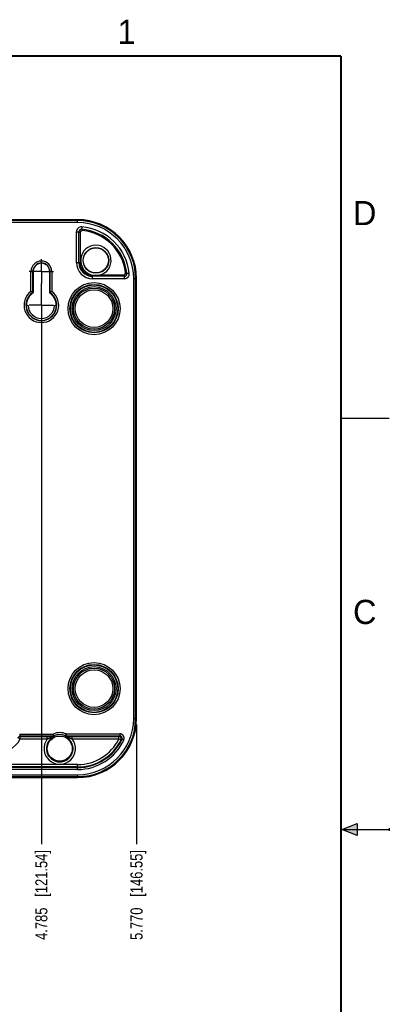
# Model space of a CAD drawing. Header units: inches. Extents: x 0 to 22, y 0 to 17.
# Tile 12 of 12: x 18.2 to 22, y 6.7 to 16.9. Entities that reach past the tile are written whole.
import ezdxf

# ---------------------------------------------------------------- set-up
doc = ezdxf.new("R2010")
doc.units = ezdxf.units.IN
doc.header["$LTSCALE"] = 1.21
doc.header["$MEASUREMENT"] = 0
doc.linetypes.add('CENTER', pattern=[0.6, 0.375, -0.075, 0.075, -0.075])
doc.layers.get('0').update_dxf_attribs({"linetype": 'CONTINUOUS'})
doc.layers.add('02___PRT_ALL_AXES', color=7, linetype='CONTINUOUS')
doc.layers.add('DIMENSIONS', color=7, linetype='CONTINUOUS')
doc.styles.get("Standard").update_dxf_attribs({"font": 'txt', "width": 0.8})
doc.styles.add('TEXTSTYLE_2', font='txt')
doc.dimstyles.new('DIMSTYLE_2', dxfattribs={"dimtxt": 0.125, "dimasz": 0.18, "dimexe": 0.18, "dimexo": 0.0625, "dimgap": 0.09, "dimtad": 0, "dimtih": 1, "dimtoh": 1, "dimdec": 3, "dimzin": 4, "dimdsep": 46, "dimtxsty": 'STANDARD', "dimblk": '_FILLED', "dimblk1": '_FILLED', "dimblk2": '_FILLED', "dimcen": 0.09, "dimadec": 0, "dimazin": 0, "dimtp": 0.01, "dimtm": 0.01, "dimtfac": 1, "dimtdec": 3, "dimtofl": 0, "dimtmove": 0, "dimatfit": 3, "dimldrblk": '_FILLED', "dimfxl": 1, "dimtolj": 1, "dimtzin": 4, "dimarcsym": 0})

# ---------------------------------------------------------------- blocks, each defined once
blk = doc.blocks.new('*D4')
at = {"layer": 'DIMENSIONS', "color": 2, "linetype": 'CONTINUOUS'}
blk.add_line((19.385, 9.584), (19.385, 8.349), dxfattribs=at)
at = {"layer": 'DIMENSIONS', "color": 2, "linetype": 'CONTINUOUS', "insert": (19.322, 8.287), "char_height": 0.125, "width": 1.425, "attachment_point": 3, "rotation": 90, "line_spacing_factor": 0.9}
blk.add_mtext('5.770{\\Ftxt.shx;\\W1.000000;\\H0.125000; }[146.55]', dxfattribs=at)
blk = doc.blocks.new('_FILLED')
at = {"color": 0, "linetype": 'BYBLOCK'}
blk.add_solid([(0, 0), (-1, 0.174), (-1, -0.174)], dxfattribs=at)
blk = doc.blocks.new('*D33')
at = {"layer": 'DIMENSIONS', "color": 2, "linetype": 'CONTINUOUS'}
blk.add_line((18.4, 13.803), (18.4, 8.349), dxfattribs=at)
at = {"layer": 'DIMENSIONS', "color": 2, "linetype": 'CONTINUOUS', "insert": (18.337, 8.287), "char_height": 0.125, "width": 1.425, "attachment_point": 3, "rotation": 90, "line_spacing_factor": 0.9}
blk.add_mtext('4.785{\\Ftxt.shx;\\W1.000000;\\H0.125000; }[121.54]', dxfattribs=at)

msp = doc.modelspace()

# ---------------------------------------------------------------- hatches: boundary and pattern name
at = {"linetype": 'CONTINUOUS'}
msp.add_hatch(color=2, dxfattribs=at).paths.add_polyline_path([(21.6663, 8.5625), (21.6663, 8.4375), (21.51, 8.5)])

# ---------------------------------------------------------------- linework, layer by layer
at = {"color": 7, "linetype": 'CONTINUOUS'}
for p, q in [((18.775, 14.7967), (14.225, 14.7967)), ((18.775, 14.7769), (14.225, 14.7769)), ((18.775, 14.8064), (17.529, 14.8064)), ((18.775, 14.7769), (18.775, 14.8064)), ((18.7632, 14.3626), (18.7632, 14.6819)), ((18.7632, 14.6819), (18.7882, 14.6819)), ((18.7882, 14.3626), (18.7882, 14.6819)), ((18.8, 14.6689), (18.8, 14.3626)), ((18.8171, 14.7317), (18.8152, 14.7068)), ((18.7632, 14.3626), (18.8, 14.3626)), ((18.2926, 14.0647), (18.2926, 14.2716)), ((18.2926, 14.2716), (18.314, 14.2716)), ((18.3126, 14.0543), (18.3126, 14.2716)), ((18.314, 14.2716), (18.314, 14.0535)), ((18.3163, 14.0517), (18.3163, 14.2912)), ((18.3167, 14.0515), (18.3167, 14.2838)), ((18.4833, 14.2838), (18.4833, 14.0515)), ((18.4837, 14.2913), (18.4837, 14.0517)), ((18.486, 14.0535), (18.486, 14.2716)), ((18.5074, 14.2716), (18.486, 14.2716)), ((18.4874, 14.2716), (18.4874, 14.0543)), ((18.5074, 14.2716), (18.5074, 14.0647)), ((18.93, 14.1958), (18.93, 14.2326)), ((18.93, 14.2326), (18.9638, 14.2326)), ((19.2593, 14.2208), (18.93, 14.2208)), ((19.2593, 14.1958), (18.93, 14.1958)), ((18.9638, 14.2326), (19.002, 14.2326)), ((19.2461, 14.2326), (19.002, 14.2326)), ((19.2593, 14.1958), (19.2593, 14.2208)), ((19.309, 14.2508), (19.2842, 14.2483)), ((19.3553, 14.1966), (19.3849, 14.1966)), ((19.3553, 9.6466), (19.3553, 14.1966)), ((19.3752, 9.6466), (19.3752, 14.1966)), ((19.3849, 9.6466), (19.3849, 14.1966)), ((18.3163, 14.0517), (18.3163, 14.0517)), ((18.3163, 14.0517), (18.3167, 14.0515)), ((18.4837, 14.0517), (18.4833, 14.0515)), ((18.4837, 14.0517), (18.4837, 14.0517)), ((18.244, 13.9201), (18.2459, 13.9199)), ((18.2459, 13.9199), (18.264, 13.9197)), ((18.536, 13.9197), (18.5541, 13.9199)), ((18.5541, 13.9199), (18.556, 13.9201)), ((19.3553, 9.6466), (19.3849, 9.6466)), ((18.1755, 9.4873), (18.5234, 9.4873)), ((18.1755, 9.4873), (18.1755, 9.4673)), ((18.5306, 9.4686), (18.5234, 9.4873)), ((18.5244, 9.4673), (18.5234, 9.4873)), ((18.6565, 9.4874), (18.6555, 9.4674)), ((18.6565, 9.4874), (19.2118, 9.4888)), ((19.2118, 9.4888), (19.2118, 9.4689)), ((18.1796, 9.4361), (18.1569, 9.4466)), ((18.1755, 9.4673), (18.5244, 9.4673)), ((18.1796, 9.4611), (18.4613, 9.4611)), ((18.1796, 9.4361), (18.1796, 9.4611)), ((18.1796, 9.4361), (18.4613, 9.4361)), ((18.4613, 9.4361), (18.4613, 9.4611)), ((18.5234, 9.4571), (18.5322, 9.462)), ((18.6477, 9.462), (18.6566, 9.4571)), ((18.6555, 9.4674), (19.2118, 9.4689)), ((18.7185, 9.4613), (19.202, 9.4626)), ((18.7186, 9.4363), (18.7185, 9.4613)), ((18.7186, 9.4363), (19.2021, 9.4376)), ((19.2021, 9.4376), (19.202, 9.4626)), ((19.2021, 9.4376), (19.2245, 9.4266)), ((19.2527, 9.4249), (19.2346, 9.4333)), ((18.775, 9.1711), (14.225, 9.1711)), ((18.775, 9.1199), (18.775, 9.1711)), ((18.775, 9.1461), (14.225, 9.1461)), ((18.775, 9.1399), (14.225, 9.1399)), ((18.775, 9.1199), (14.225, 9.1199)), ((14.225, 9.0662), (18.775, 9.0662)), ((18.775, 9.0662), (18.775, 9.0367)), ((14.225, 9.0464), (18.775, 9.0464)), ((17.9195, 9.0367), (18.775, 9.0367))]:
    msp.add_line(p, q, dxfattribs=at)
at = {"color": 2, "linetype": 'CONTINUOUS'}
for p, q in [((22, 12.75), (21.5, 12.75)), ((21.51, 8.5), (21.6663, 8.5625)), ((21.6663, 8.5625), (21.6663, 8.4375)), ((21.51, 8.5), (22, 8.5)), ((21.6663, 8.4375), (21.51, 8.5)), ((22, 8.515), (22, 8.485))]:
    msp.add_line(p, q, dxfattribs=at)
at = {"color": 7, "linetype": 'CONTINUOUS', "const_width": 0.02}
for points in [[(21.5, 16.5), (0.5, 16.5)], [(21.5, 0.5), (21.5, 16.5)]]:
    msp.add_lwpolyline(points, dxfattribs=at)
at = {"color": 7, "linetype": 'CONTINUOUS'}
for centre, radius in [((18.964, 14.3854), 0.1325), ((18.964, 14.3854), 0.13), ((18.945, 13.8866), 0.2695), ((18.945, 13.8866), 0.25), ((18.945, 13.8866), 0.2454), ((18.945, 13.8866), 0.2277), ((18.945, 13.8866), 0.2123), ((18.945, 13.8866), 0.1946), ((18.945, 9.9566), 0.2695), ((18.945, 9.9566), 0.25), ((18.945, 9.9566), 0.2454), ((18.945, 9.9566), 0.2277), ((18.945, 9.9566), 0.2123), ((18.945, 9.9566), 0.1946), ((18.59, 9.3366), 0.13)]:
    msp.add_circle(centre, radius, dxfattribs=at)
for centre, radius, start, end in [((18.775, 14.1966), 0.6099, 0, 90), ((18.775, 14.1966), 0.6002, 0, 90), ((18.775, 14.1966), 0.5803, 0, 90), ((18.8132, 14.6819), 0.05, 85.49395, 180.00354), ((18.8132, 14.6819), 0.025, 85.45051, 180.03651), ((17.8534, 13.8173), 1.2733, 41.97611, 42.76335), ((18.825, 14.6689), 0.025, 83.95363, 180.00456), ((17.7115, 13.6361), 1.5377, 43.46149, 44.13194), ((18.775, 14.1966), 0.5118, 5.80133, 85.49773), ((18.775, 14.1966), 0.5368, 5.80152, 85.49846), ((18.775, 14.1966), 0.5, 7.37784, 83.95818), ((18.964, 14.3854), 0.1575, 283.96612, 255.92282), ((18.4, 14.2716), 0.1074, 0, 180), ((18.4, 14.2716), 0.0874, 0, 180), ((18.93, 14.3626), 0.1668, 180, 270), ((18.93, 14.3626), 0.1418, 180, 270), ((18.93, 14.3626), 0.13, 180, 268.08158), ((18.4, 14.2716), 0.086, 161.25764, 180), ((18.4, 14.2716), 0.0842, 8.36805, 171.63195), ((18.4876, 14.2713), 0.1713, 170.61616, 175.80068), ((18.3124, 14.2713), 0.1713, 4.19932, 9.38384), ((18.4, 14.2716), 0.086, 0, 18.74236), ((19.2461, 14.2576), 0.025, 269.99516, 7.38268), ((18.3581, 13.2736), 1.3445, 46.46306, 47.2404), ((18.93, 14.362), 0.1295, 268.08887, 270.00793), ((18.433, 13.3071), 1.2319, 47.87423, 48.69832), ((19.2593, 14.2458), 0.05, 269.99443, 5.80681), ((19.2593, 14.2458), 0.025, 269.95804, 5.8319), ((18.4, 13.9216), 0.1789, 126.89879, 53.10121), ((18.4, 13.9216), 0.1589, 123.37568, 56.62432), ((18.4, 13.9216), 0.1575, 123.1013, 172.83296), ((17.9686, 13.4154), 0.7256, 61.70538, 63.48403), ((17.9965, 13.4675), 0.6665, 61.55088, 61.68791), ((18.8035, 13.4675), 0.6665, 118.31209, 118.44912), ((18.4, 13.9216), 0.1575, 7.16704, 56.8987), ((18.8314, 13.4154), 0.7256, 116.51597, 118.29462), ((18.4, 13.9216), 0.1547, 122.75959, 180.59583), ((18.4, 13.9216), 0.1543, 122.6743, 180.60359), ((18.4, 13.9216), 0.1543, 359.39641, 57.3257), ((18.4, 13.9216), 0.1547, 359.4042, 57.24041), ((18.5545, 14.2336), 0.4413, 225.06222, 225.27342), ((18.4, 13.9216), 0.156, 180.54703, 359.45297), ((18.4, 13.9216), 0.136, 180.77191, 359.22809), ((18.2449, 14.2342), 0.4421, 314.72678, 314.93758), ((17.985, 9.5266), 0.2146, 163.02908, 335.05483), ((18.775, 9.6466), 0.6099, 270, 360), ((18.775, 9.6466), 0.6002, 270, 360), ((18.775, 9.6466), 0.5803, 270, 360), ((18.59, 9.3366), 0.1648, 66.2088, 113.85549), ((18.59, 9.3366), 0.1448, 65.83145, 114.23137), ((16.9105, 10.149), 1.8671, 338.63159, 339.24603), ((19.2119, 9.4439), 0.045, 335.09755, 90.16705), ((18.1796, 9.4361), 0.025, 90.01215, 155.04268), ((17.5237, 9.0428), 0.7779, 32.52444, 33.0686), ((18.59, 9.3366), 0.1627, 142.30045, 37.80725), ((18.59, 9.3366), 0.1377, 118.94162, 61.10267), ((18.5244, 9.4823), 0.015, 270.00392, 294.22745), ((19.9422, 9.7716), 1.4501, 192.11292, 192.38356), ((18.5259, 9.4756), 0.015, 270.00444, 294.76012), ((19.636, 9.7283), 1.1355, 193.22004, 193.56422), ((17.524, 9.7309), 1.1555, 346.54377, 346.88199), ((18.654, 9.4757), 0.015, 245.30225, 270.14932), ((18.6554, 9.4824), 0.015, 245.8354, 270.15049), ((17.2695, 9.762), 1.417, 347.72036, 347.99732), ((18.775, 9.6466), 0.4754, 270, 333.92852), ((18.775, 9.6466), 0.5066, 270, 335.11007), ((18.775, 9.6466), 0.5004, 270, 333.92852), ((18.775, 9.6466), 0.5266, 270, 335.11007), ((18.6011, 10.4227), 1.1326, 302.04292, 302.63273), ((19.202, 9.4376), 0.025, 333.96958, 90.11337), ((19.2119, 9.4439), 0.025, 335.0562, 90.20831), ((18.5754, 10.4132), 1.181, 303.34454, 303.93153)]:
    msp.add_arc(centre, radius, start, end, dxfattribs=at)
for points, knots in [([(18.2428, 13.9212), (18.2428, 13.9212), (18.2428, 13.9212), (18.2428, 13.9212), (18.2428, 13.9213), (18.2428, 13.9213), (18.2428, 13.9214), (18.2428, 13.9214), (18.2428, 13.9215), (18.2428, 13.9216), (18.2427, 13.9217), (18.2427, 13.9219), (18.2427, 13.9222), (18.2427, 13.9225), (18.2427, 13.9229), (18.2427, 13.9233), (18.2427, 13.9237), (18.2427, 13.9242), (18.2427, 13.9249), (18.2427, 13.9259), (18.2427, 13.9273), (18.2427, 13.9287), (18.2428, 13.9303), (18.2428, 13.9319), (18.243, 13.9337), (18.2431, 13.9355), (18.2433, 13.938), (18.2435, 13.9399), (18.2437, 13.9412)], [0, 0, 0, 0, 0.0003554, 0.0008371, 0.0022106, 0.0041515, 0.0066681, 0.009763, 0.0134362, 0.0176869, 0.0225137, 0.033885, 0.0475262, 0.0634065, 0.0814899, 0.1017341, 0.1240926, 0.1485129, 0.1749384, 0.2335529, 0.299388, 0.3718257, 0.4501828, 0.533717, 0.6216346, 0.7130992, 0.8072431, 1, 1, 1, 1]), ([(18.5563, 13.9412), (18.5565, 13.9399), (18.5567, 13.938), (18.5569, 13.9355), (18.557, 13.9337), (18.5572, 13.9319), (18.5572, 13.9303), (18.5573, 13.9287), (18.5573, 13.9273), (18.5573, 13.9259), (18.5573, 13.9249), (18.5573, 13.9242), (18.5573, 13.9237), (18.5573, 13.9233), (18.5573, 13.9229), (18.5573, 13.9225), (18.5573, 13.9222), (18.5573, 13.9219), (18.5573, 13.9217), (18.5572, 13.9216), (18.5572, 13.9215), (18.5572, 13.9214), (18.5572, 13.9214), (18.5572, 13.9213), (18.5572, 13.9213), (18.5572, 13.9212), (18.5572, 13.9212), (18.5572, 13.9212), (18.5572, 13.9212)], [0, 0, 0, 0, 0.1927569, 0.2869008, 0.3783654, 0.466283, 0.5498172, 0.6281743, 0.700612, 0.7664471, 0.8250616, 0.8514871, 0.8759074, 0.8982659, 0.9185101, 0.9365935, 0.9524738, 0.966115, 0.9774863, 0.9823131, 0.9865638, 0.990237, 0.9933319, 0.9958485, 0.9977894, 0.9991629, 0.9996446, 1, 1, 1, 1]), ([(18.4613, 9.4611), (18.4672, 9.4611), (18.4761, 9.4611), (18.4878, 9.461), (18.4962, 9.4609), (18.5043, 9.4609), (18.512, 9.4608), (18.5181, 9.4607), (18.5227, 9.4606), (18.5248, 9.4606), (18.5259, 9.4606)], [0, 0, 0, 0, 0.2772182, 0.4121538, 0.5430832, 0.6689297, 0.7884448, 0.8998356, 0.9516011, 1, 1, 1, 1]), ([(18.4613, 9.4361), (18.4627, 9.4366), (18.4656, 9.4376), (18.4698, 9.4391), (18.4741, 9.4407), (18.4783, 9.4422), (18.4826, 9.4437), (18.4867, 9.4452), (18.4909, 9.4467), (18.4944, 9.4479), (18.4971, 9.4489), (18.4992, 9.4496), (18.5012, 9.4503), (18.5032, 9.451), (18.5052, 9.4517), (18.5072, 9.4523), (18.5092, 9.453), (18.5109, 9.4535), (18.5122, 9.4539), (18.5131, 9.4542), (18.5141, 9.4545), (18.5151, 9.4548), (18.516, 9.4551), (18.5169, 9.4553), (18.5178, 9.4556), (18.5187, 9.4559), (18.5195, 9.4561), (18.5202, 9.4563), (18.5207, 9.4564), (18.5211, 9.4565), (18.5215, 9.4566), (18.5218, 9.4567), (18.5221, 9.4568), (18.5224, 9.4569), (18.5226, 9.4569), (18.5228, 9.457), (18.5229, 9.457), (18.523, 9.457), (18.5231, 9.457), (18.5232, 9.4571), (18.5232, 9.4571), (18.5233, 9.4571), (18.5233, 9.4571), (18.5233, 9.4571), (18.5233, 9.4571), (18.5233, 9.4571), (18.5233, 9.4571), (18.5234, 9.4571), (18.5234, 9.4571)], [0, 0, 0, 0, 0.0695896, 0.139018, 0.2081666, 0.2769588, 0.3453376, 0.4132589, 0.4806803, 0.5475511, 0.5807588, 0.6137991, 0.6466563, 0.6793106, 0.7117345, 0.7438933, 0.7757404, 0.8072106, 0.8227741, 0.8382017, 0.8534759, 0.8685776, 0.88347, 0.8981073, 0.9124464, 0.9264238, 0.9399313, 0.9528356, 0.9590099, 0.9649648, 0.9706608, 0.9760503, 0.9810744, 0.9856664, 0.9897528, 0.9915841, 0.9932645, 0.9947868, 0.9961388, 0.9973051, 0.998271, 0.9986756, 0.9990265, 0.9993227, 0.9995634, 0.9997492, 0.9998812, 1, 1, 1, 1]), ([(18.5234, 9.4571), (18.5235, 9.4572), (18.5236, 9.4572), (18.5238, 9.4574), (18.524, 9.4575), (18.5242, 9.4576), (18.5244, 9.4578), (18.5246, 9.4579), (18.5248, 9.458), (18.525, 9.4582), (18.5252, 9.4584), (18.5255, 9.4586), (18.5257, 9.4587), (18.5259, 9.4589), (18.526, 9.459), (18.5262, 9.4592), (18.5263, 9.4593), (18.5264, 9.4594), (18.5265, 9.4596), (18.5266, 9.4597), (18.5267, 9.4598), (18.5268, 9.4599), (18.5268, 9.46), (18.5268, 9.4601), (18.5268, 9.4601), (18.5268, 9.4602), (18.5268, 9.4603), (18.5267, 9.4603), (18.5267, 9.4604), (18.5266, 9.4604), (18.5265, 9.4605), (18.5264, 9.4605), (18.5263, 9.4605), (18.5261, 9.4606), (18.526, 9.4606), (18.5259, 9.4606)], [0, 0, 0, 0, 0.0632752, 0.0914137, 0.12048, 0.1813115, 0.2109885, 0.2392361, 0.2928636, 0.3450432, 0.3958841, 0.4445403, 0.4902582, 0.5326877, 0.5720005, 0.6083056, 0.6416098, 0.671916, 0.6992313, 0.7235957, 0.7451408, 0.7640674, 0.7806529, 0.7952881, 0.8084631, 0.8207552, 0.8328036, 0.8452577, 0.8586872, 0.8735092, 0.8899755, 0.9082264, 0.9283295, 0.9503213, 1, 1, 1, 1]), ([(18.654, 9.4607), (18.6539, 9.4606), (18.6538, 9.4606), (18.6536, 9.4606), (18.6535, 9.4606), (18.6534, 9.4605), (18.6533, 9.4605), (18.6532, 9.4604), (18.6532, 9.4604), (18.6531, 9.4603), (18.6531, 9.4603), (18.6531, 9.4602), (18.6531, 9.4601), (18.6531, 9.46), (18.6531, 9.4599), (18.6532, 9.4598), (18.6533, 9.4597), (18.6533, 9.4596), (18.6535, 9.4595), (18.6536, 9.4594), (18.6538, 9.4592), (18.654, 9.4589), (18.6544, 9.4587), (18.6547, 9.4584), (18.6549, 9.4583), (18.6551, 9.4581), (18.6553, 9.4579), (18.6555, 9.4578), (18.6557, 9.4577), (18.6559, 9.4575), (18.6561, 9.4574), (18.6562, 9.4573), (18.6564, 9.4572), (18.6565, 9.4572), (18.6566, 9.4571)], [0, 0, 0, 0, 0.0497161, 0.0716672, 0.0917137, 0.1099129, 0.1263504, 0.1411781, 0.1546482, 0.1671524, 0.1792367, 0.1915581, 0.2047862, 0.2194996, 0.2361511, 0.2550948, 0.2766274, 0.3009885, 0.3283108, 0.358648, 0.3920145, 0.4677373, 0.5555531, 0.6041941, 0.6553413, 0.7080172, 0.7616422, 0.789407, 0.8184667, 0.8793191, 0.908809, 0.9369966, 0.9663878, 1, 1, 1, 1]), ([(18.654, 9.4607), (18.6562, 9.4607), (18.6607, 9.4608), (18.6678, 9.4609), (18.6755, 9.461), (18.6836, 9.4611), (18.692, 9.4612), (18.7037, 9.4613), (18.7125, 9.4613), (18.7185, 9.4613)], [0, 0, 0, 0, 0.1001823, 0.2115772, 0.3310906, 0.4569368, 0.5878644, 0.7227967, 1, 1, 1, 1]), ([(18.6566, 9.4571), (18.6566, 9.4571), (18.6566, 9.4571), (18.6566, 9.4571), (18.6566, 9.4571), (18.6566, 9.4571), (18.6566, 9.4571), (18.6566, 9.4571), (18.6567, 9.4571), (18.6567, 9.4571), (18.6568, 9.4571), (18.6569, 9.4571), (18.657, 9.4571), (18.6571, 9.457), (18.6573, 9.457), (18.6575, 9.4569), (18.6578, 9.4569), (18.6581, 9.4568), (18.6584, 9.4567), (18.6588, 9.4566), (18.6591, 9.4565), (18.6597, 9.4563), (18.6604, 9.4562), (18.6612, 9.4559), (18.6621, 9.4557), (18.663, 9.4554), (18.6639, 9.4551), (18.6648, 9.4549), (18.6658, 9.4546), (18.6667, 9.4543), (18.6677, 9.454), (18.669, 9.4536), (18.6706, 9.4531), (18.6726, 9.4524), (18.6746, 9.4518), (18.6766, 9.4511), (18.6787, 9.4504), (18.6814, 9.4495), (18.6848, 9.4483), (18.6889, 9.4469), (18.6931, 9.4454), (18.6973, 9.4439), (18.7015, 9.4424), (18.7057, 9.4409), (18.7114, 9.4388), (18.7157, 9.4373), (18.7186, 9.4363)], [0, 0, 0, 0, 0.0001174, 0.0002489, 0.0004339, 0.0006735, 0.0009673, 0.0013143, 0.0017135, 0.0026635, 0.0038085, 0.005141, 0.0066533, 0.0083344, 0.0101712, 0.0142627, 0.0188472, 0.023855, 0.029225, 0.0349033, 0.0408421, 0.0470041, 0.0598949, 0.0733882, 0.0873415, 0.1016721, 0.1163073, 0.1311864, 0.1462768, 0.1615501, 0.1769779, 0.1925372, 0.2240001, 0.2558491, 0.2880112, 0.3204386, 0.3530975, 0.3859617, 0.4522273, 0.5191188, 0.5865639, 0.6545115, 0.7229185, 0.7917403, 0.8609195, 1, 1, 1, 1])]:
    msp.add_open_spline(points, degree=3, knots=knots, dxfattribs=at)
at = {"layer": '02___PRT_ALL_AXES', "color": 7, "linetype": 'CENTER'}
for p, q in [((18.4, 14.2716), (18.4, 14.3967)), ((18.4, 14.2716), (18.2749, 14.2716)), ((18.4, 14.2716), (18.4, 14.1465)), ((18.4, 14.2716), (18.5251, 14.2716)), ((18.4, 13.9216), (18.4, 14.1465)), ((18.4, 13.9216), (18.2749, 13.9216)), ((18.4, 13.9216), (18.4, 13.7965)), ((18.4, 13.9216), (18.5251, 13.9216))]:
    msp.add_line(p, q, dxfattribs=at)

# ---------------------------------------------------------------- texts
at = {"color": 2, "linetype": 'CONTINUOUS', "char_height": 0.25, "width": 0.25, "attachment_point": 1, "line_spacing_factor": 0.9, "style": 'TEXTSTYLE_2'}
for s, insert in [('1', (19.1875, 16.875)), ('D', (21.625, 15)), ('C', (21.625, 10.875))]:
    msp.add_mtext(s, dxfattribs=dict(at, insert=insert))

# ---------------------------------------------------------------- dimensions: what is measured, and where the dimension line sits
at = {"layer": 'DIMENSIONS', "color": 2, "linetype": 'CONTINUOUS'}
for feature_location, offset, origin, picture, middle in [((18.4, 13.8027), (0, -5.4535), (13.6151, 14.3967), '*D33', (18.5568, 7.306)), ((19.3849, 9.5841), (0, -1.2349), (13.6151, 9.6466), '*D4', (19.5417, 7.306))]:
    dim = msp.add_ordinate_dim(feature_location=feature_location, offset=offset, dtype=1, origin=origin, dimstyle='DIMSTYLE_2', dxfattribs=at)
    dim.commit()
    dim.dimension.update_dxf_attribs({"geometry": picture, "text_midpoint": middle})

doc.saveas('drawing.dxf')
